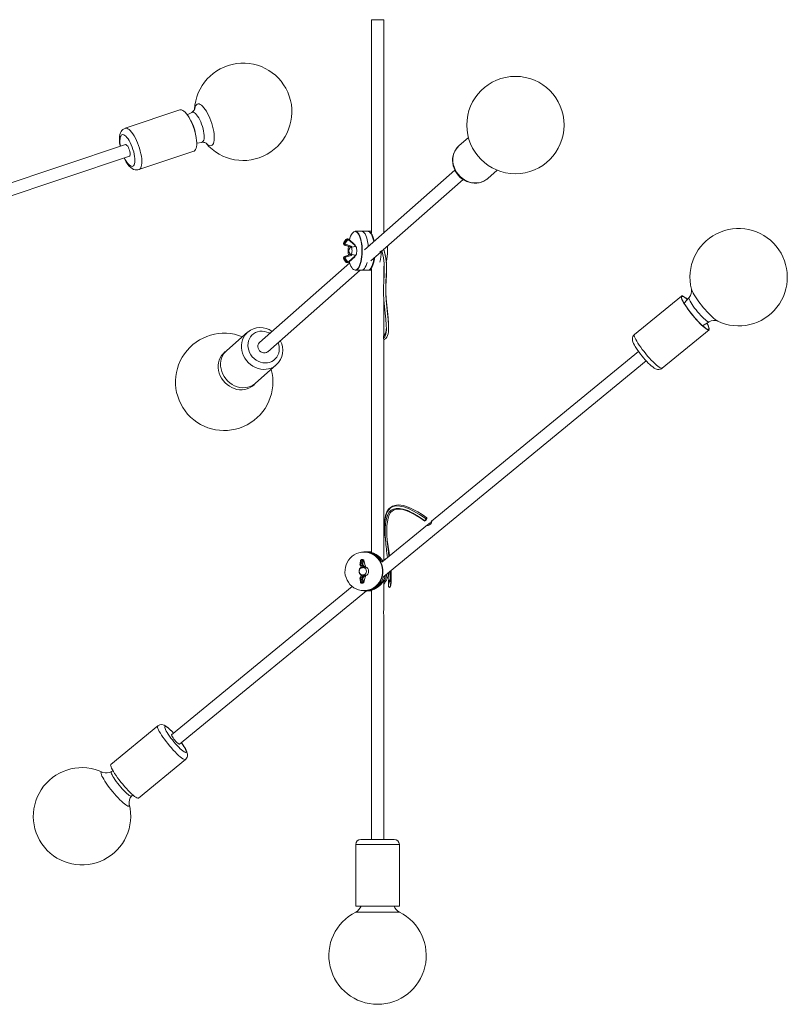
# Model space of a CAD drawing. Header units: millimetres. Extents: x -559 to 770, y -1682 to 398.
# Tile 2 of 5: x 21 to 770, y -1682 to -721. Entities that reach past the tile are written whole.
import ezdxf

# ---------------------------------------------------------------- set-up
doc = ezdxf.new("R2010")
doc.units = ezdxf.units.MM

msp = doc.modelspace()

# ---------------------------------------------------------------- linework, layer by layer
at = {"color": 7, "linetype": 'Continuous', "lineweight": 15}
for p, q in [((363.95, -720.8), (363.95, -928.82)), ((363.95, -720.8), (375.95, -720.8)), ((375.95, -928.97), (375.95, -720.8)), ((177.16, -808.91), (123.61, -826.81)), ((188.59, -811.22), (184.23, -813.57)), ((458.58, -835.77), (449.34, -843.93)), ((123.98, -842.76), (-138.55, -930.49)), ((193.48, -841.25), (198.37, -840.51)), ((-141.45, -944.11), (127.78, -854.14)), ((137.08, -867.12), (190.63, -849.22)), ((445.41, -867.73), (357.31, -945.42)), ((477.45, -875.8), (486.69, -867.65)), ((375.35, -945.51), (453.35, -876.71)), ((360.37, -927.33), (348.21, -927.33)), ((363.95, -927.33), (360.74, -927.33)), ((339.13, -935.36), (336.9, -938.31)), ((339.19, -935.33), (336.96, -938.29)), ((337.41, -938.29), (336.96, -938.29)), ((337.41, -938.29), (339.69, -935.33)), ((337.6, -940.7), (343.09, -942.58)), ((337.6, -940.7), (337.63, -940.71)), ((338.09, -940.71), (337.63, -940.71)), ((337.63, -940.71), (343.12, -942.58)), ((343.73, -942.58), (338.09, -940.71)), ((340.49, -935.82), (338.2, -938.77)), ((338.55, -939.98), (344.19, -941.86)), ((339.69, -935.33), (339.19, -935.33)), ((340.8, -934.78), (340.28, -934.78)), ((347.64, -941), (341.51, -935.71)), ((347.9, -940.43), (341.76, -935.13)), ((347.91, -942.13), (347.91, -941.59)), ((348.42, -941.78), (348.42, -941.59)), ((343.09, -950.09), (337.6, -951.97)), ((343.12, -950.08), (337.63, -951.96)), ((338.09, -951.96), (343.73, -950.08)), ((344.19, -950.81), (338.55, -952.69)), ((343.09, -942.58), (343.12, -942.58)), ((343.09, -950.09), (343.12, -950.08)), ((343.12, -942.58), (343.48, -942.77)), ((343.48, -949.89), (343.12, -950.08)), ((343.22, -943.01), (343.48, -942.77)), ((343.48, -949.89), (343.22, -949.66)), ((347.91, -942.13), (345.19, -942.84)), ((345.19, -949.82), (347.91, -950.53)), ((347.91, -951.07), (347.91, -950.53)), ((348.42, -951.07), (348.42, -950.88)), ((363.29, -956.14), (373.37, -947.25)), ((342.85, -958.17), (254.81, -1035.81)), ((336.9, -954.35), (339.13, -957.31)), ((337.41, -954.38), (336.96, -954.38)), ((336.96, -954.38), (339.19, -957.33)), ((339.69, -957.33), (337.41, -954.38)), ((337.6, -951.97), (337.63, -951.96)), ((338.09, -951.96), (337.63, -951.96)), ((338.2, -953.9), (340.49, -956.85)), ((339.69, -957.33), (339.19, -957.33)), ((340.28, -957.89), (340.8, -957.89)), ((341.51, -956.96), (347.64, -951.66)), ((341.76, -957.53), (347.9, -952.24)), ((262.75, -1044.81), (352.87, -965.33)), ((348.21, -965.33), (360.37, -965.33)), ((360.74, -965.33), (363.95, -965.33)), ((363.95, -963.84), (363.95, -1240.49)), ((375.95, -977.92), (375.95, -961.36)), ((375.95, -1028.47), (375.95, -991.57)), ((666.39, -990.48), (620.64, -1028.05)), ((673.88, -991.82), (668.95, -997.44)), ((687.03, -1019.46), (693.5, -1015.71)), ((701.9, -1015.04), (701.82, -1015.01)), ((243.03, -1025.86), (222.74, -1043.76)), ((243.03, -1025.86), (243.28, -1025.65)), ((380.64, -1023.41), (380.64, -1023.26)), ((647.61, -1060.89), (693.36, -1023.33)), ((254.44, -1036.17), (254.81, -1035.81)), ((375.95, -1247.97), (375.95, -1033.14)), ((624.55, -1044.57), (422.67, -1210.35)), ((375.92, -1264.26), (632.16, -1053.85)), ((250.85, -1075.63), (271.14, -1057.74)), ((416.15, -1209.72), (417.22, -1208.05)), ((417.99, -1207.47), (416.92, -1209.15)), ((418.58, -1213.7), (374.1, -1250.23)), ((353.26, -1248.52), (352.84, -1251.47)), ((353.89, -1248.15), (353.47, -1251.1)), ((355.29, -1248.15), (353.89, -1248.15)), ((355.56, -1247.59), (354.12, -1247.59)), ((354.71, -1251.1), (355.29, -1248.15)), ((356.16, -1248.63), (355.57, -1251.58)), ((357.98, -1253.6), (356.41, -1248.3)), ((357.99, -1253.82), (356.42, -1248.52)), ((359.27, -1240.14), (356.56, -1240.14)), ((362.07, -1240.14), (359.36, -1240.14)), ((376.14, -1248.55), (375.87, -1248.15)), ((375.95, -1248.27), (376.14, -1248.55)), ((352.99, -1253.16), (354.03, -1255.04)), ((354.71, -1251.1), (353.47, -1251.1)), ((354.87, -1253.52), (353.61, -1253.52)), ((353.61, -1253.52), (354.65, -1255.39)), ((354.65, -1255.39), (354.82, -1255.58)), ((356.32, -1255.39), (354.87, -1253.52)), ((355.66, -1252.79), (357.11, -1254.67)), ((358.06, -1254.94), (357.36, -1255.65)), ((358.06, -1254.94), (358.06, -1254.41)), ((358.08, -1254.89), (358.08, -1254.41)), ((352.84, -1266.81), (353.26, -1269.77)), ((354.03, -1263.25), (352.99, -1265.13)), ((354.71, -1267.19), (353.47, -1267.19)), ((353.47, -1267.19), (353.89, -1270.14)), ((354.65, -1262.89), (353.61, -1264.77)), ((354.87, -1264.77), (353.61, -1264.77)), ((354.82, -1262.71), (354.65, -1262.89)), ((355.29, -1270.14), (354.71, -1267.19)), ((354.87, -1264.77), (356.32, -1262.89)), ((355.57, -1266.71), (356.16, -1269.66)), ((357.11, -1263.62), (355.66, -1265.5)), ((356.41, -1269.98), (357.98, -1264.69)), ((356.42, -1269.77), (357.99, -1264.47)), ((357.36, -1262.63), (358.06, -1263.34)), ((358.06, -1263.88), (358.06, -1263.34)), ((358.06, -1263.34), (358.07, -1263.4)), ((358.08, -1263.88), (358.06, -1263.88)), ((358.08, -1263.88), (358.08, -1263.4)), ((381.12, -1268.07), (381.46, -1268.72)), ((383.12, -1268.79), (382.78, -1268.13)), ((345.2, -1273.96), (169.01, -1418.64)), ((355.29, -1270.14), (353.89, -1270.14)), ((354.12, -1270.7), (355.56, -1270.7)), ((363.95, -1277.79), (363.95, -1520.8)), ((375.95, -1296.97), (375.95, -1270.32)), ((380.71, -1273.88), (380.71, -1273.91)), ((176.63, -1427.92), (359.05, -1278.11)), ((356.56, -1278.14), (357.28, -1278.14)), ((359.02, -1278.14), (359.27, -1278.14)), ((359.36, -1278.14), (362.07, -1278.14)), ((375.95, -1520.8), (375.95, -1301.64)), ((155.52, -1409.99), (109.77, -1447.56)), ((136.74, -1480.4), (182.49, -1442.83)), ((111.75, -1453.78), (110.28, -1454.63)), ((129.9, -1478.52), (131.02, -1477.25)), ((127.61, -1486.62), (127.59, -1486.54)), ((348.7, -1525.8), (348.7, -1585.8)), ((353.7, -1520.8), (386.2, -1520.8)), ((391.2, -1585.8), (391.2, -1525.8)), ((348.7, -1585.8), (391.2, -1585.8))]:
    msp.add_line(p, q, dxfattribs=at)
at = {"color": 8, "linetype": 'Continuous', "lineweight": 15}
for p, q in [((348.42, -941.59), (347.91, -941.59)), ((348.42, -951.07), (347.91, -951.07)), ((350.58, -964.12), (350.22, -964.47)), ((647.22, -1061.04), (647.61, -1060.89)), ((358.08, -1254.41), (358.06, -1254.41)), ((391.2, -1525.8), (348.7, -1525.8)), ((348.58, -1591.79), (391.33, -1591.79))]:
    msp.add_line(p, q, dxfattribs=at)
at = {"color": 8, "linetype": 'Continuous', "lineweight": 15, "flags": 128}
for points in [[(202.66, -841.36), (203.3, -841.97), (204.47, -842.89), (205.59, -843.48), (206.64, -843.75), (207.59, -843.68), (208.43, -843.28), (209.15, -842.55), (209.73, -841.5), (210.17, -840.16), (210.46, -838.54), (210.59, -836.68), (210.57, -834.59), (210.39, -832.32), (210.05, -829.9), (209.56, -827.38), (208.94, -824.79), (208.18, -822.17), (207.3, -819.58), (206.32, -817.05), (205.25, -814.62), (204.11, -812.33), (202.92, -810.23), (201.7, -808.34), (200.46, -806.7), (199.24, -805.33), (198.04, -804.26), (196.89, -803.5), (195.81, -803.07), (194.81, -802.97), (193.91, -803.21), (193.13, -803.78), (192.48, -804.66), (191.96, -805.86), (191.6, -807.34), (191.42, -808.61)], [(198.34, -840.51), (198.54, -840.47), (199.26, -840.1), (199.85, -839.4), (200.3, -838.37), (200.6, -837.05), (200.73, -835.47), (200.71, -833.66), (200.51, -831.66), (200.17, -829.53), (199.67, -827.3), (199.03, -825.05), (198.27, -822.8), (197.4, -820.63), (196.45, -818.58), (195.44, -816.7), (194.39, -815.03), (193.32, -813.61), (192.26, -812.47), (191.24, -811.65), (190.28, -811.16), (189.4, -811.01), (188.62, -811.21), (188.56, -811.24)], [(125.25, -859.76), (126.34, -861.22), (127.43, -862.39), (128.48, -863.25), (129.47, -863.78), (130.38, -863.96), (131.19, -863.8), (131.89, -863.3), (132.44, -862.47), (132.86, -861.32), (133.11, -859.89), (133.21, -858.2), (133.14, -856.29), (132.91, -854.21), (132.52, -852), (131.99, -849.7), (131.31, -847.39), (130.52, -845.09), (129.62, -842.87), (128.64, -840.78), (127.6, -838.86), (126.52, -837.15), (125.42, -835.69), (124.34, -834.52), (123.29, -833.66), (122.3, -833.13), (121.38, -832.94), (120.57, -833.1), (119.88, -833.61), (119.32, -834.44), (118.91, -835.59), (118.65, -837.02), (118.56, -838.71), (118.62, -840.62), (118.85, -842.7), (119.14, -844.38)], [(123.61, -826.81), (124.18, -826.69), (125.2, -826.78), (126.29, -827.22), (127.46, -827.99), (128.68, -829.09), (129.93, -830.49), (131.18, -832.18), (132.42, -834.12), (133.62, -836.27), (134.77, -838.62), (135.84, -841.1), (136.82, -843.68), (137.68, -846.32), (138.43, -848.98), (139.03, -851.59), (139.48, -854.13), (139.78, -856.55), (139.92, -858.8), (139.89, -860.85), (139.7, -862.66), (139.35, -864.2), (138.85, -865.45), (138.2, -866.38), (137.41, -866.98), (137.08, -867.12)], [(449.34, -843.93), (448.15, -845.08), (446.59, -847.02), (445.32, -849.17), (444.36, -851.52), (443.72, -854), (443.42, -856.58), (443.46, -859.23), (443.84, -861.88), (444.56, -864.49), (445.6, -867.03), (446.94, -869.45), (448.56, -871.7), (450.44, -873.75), (452.54, -875.56), (454.83, -877.1), (457.26, -878.35), (459.8, -879.28), (462.4, -879.88), (465.01, -880.14), (467.6, -880.05), (470.11, -879.61), (472.52, -878.84), (474.76, -877.74), (476.81, -876.34), (477.45, -875.8)], [(350.01, -964.28), (350.86, -963.35), (351.65, -962.1), (352.38, -960.56), (353.03, -958.75), (353.58, -956.71), (354.03, -954.48), (354.37, -952.1), (354.58, -949.61), (354.68, -947.06), (354.65, -944.49), (354.5, -941.96), (354.23, -939.51), (353.85, -937.19), (353.35, -935.04), (352.76, -933.1), (352.07, -931.4), (351.32, -929.99), (350.5, -928.87), (349.63, -928.09), (348.94, -927.71)], [(380.64, -1023.26), (380.62, -1018.99), (380.23, -1013.5), (379.6, -1007.55), (378.9, -1001.31), (378.29, -994.98), (377.93, -988.74), (377.91, -982.68), (378.13, -976.77), (378.41, -970.96), (378.59, -965.19), (378.51, -959.42), (377.98, -953.6), (376.82, -947.72), (375.93, -944.99)], [(348.48, -965.09), (349.13, -964.87), (350.01, -964.28)], [(701.82, -1015.01), (701.51, -1014.85), (700.46, -1014.2), (699.23, -1013.3), (697.85, -1012.16), (696.34, -1010.79), (694.72, -1009.23), (693.02, -1007.5), (691.28, -1005.62), (689.5, -1003.62), (687.74, -1001.55), (686.01, -999.42), (684.35, -997.29), (682.77, -995.18), (681.31, -993.12), (680, -991.16), (678.84, -989.32), (677.87, -987.63), (677.09, -986.13), (676.53, -984.83), (676.19, -983.8)], [(693.49, -1015.72), (693.17, -1015.78), (692.55, -1015.62), (691.72, -1015.18), (690.7, -1014.46), (689.53, -1013.5), (688.21, -1012.31), (686.79, -1010.92), (685.3, -1009.35), (683.78, -1007.66), (682.25, -1005.88), (680.76, -1004.04), (679.33, -1002.2), (678.01, -1000.39), (676.83, -998.66), (675.81, -997.05), (674.97, -995.59), (674.34, -994.33), (673.93, -993.29), (673.75, -992.49), (673.8, -991.95), (673.87, -991.83)], [(240.38, -1028.83), (241.95, -1026.9), (243.03, -1025.86)], [(264.92, -1026.89), (264.12, -1026.48), (261.93, -1025.59), (259.66, -1025.02), (257.38, -1024.8), (255.12, -1024.93), (252.95, -1025.4), (250.91, -1026.2), (249.04, -1027.32), (247.39, -1028.72), (246, -1030.39)], [(375.83, -1031.09), (376.25, -1030.85), (376.89, -1030.21), (377.46, -1029.3), (378.04, -1027.69), (378.41, -1025.66), (378.55, -1023.34)], [(375.88, -1029.63), (376.49, -1029.11), (377.49, -1027.45), (378.21, -1024.86), (378.53, -1021.93)], [(620.64, -1028.05), (620.59, -1028.09), (620.39, -1028.55), (620.42, -1029.29), (620.69, -1030.28), (621.18, -1031.52), (621.9, -1032.98), (622.82, -1034.63), (623.94, -1036.46), (625.23, -1038.42), (626.68, -1040.48), (628.25, -1042.62), (629.93, -1044.78), (631.67, -1046.94), (633.46, -1049.06), (635.26, -1051.1), (637.03, -1053.02), (638.76, -1054.8), (640.41, -1056.41), (641.95, -1057.8), (643.36, -1058.97), (644.61, -1059.9), (645.68, -1060.55), (646.56, -1060.94), (647.22, -1061.04)], [(271.15, -1057.73), (270.39, -1058.37), (268.32, -1059.75), (266.07, -1060.83), (263.66, -1061.58), (261.14, -1062), (258.55, -1062.07), (255.93, -1061.79), (253.34, -1061.17), (250.8, -1060.22), (248.38, -1058.95), (246.11, -1057.39), (244.02, -1055.57), (242.15, -1053.5), (240.55, -1051.24), (239.22, -1048.82), (238.2, -1046.27), (237.5, -1043.65), (237.14, -1041), (237.12, -1038.36), (237.45, -1035.78), (238.1, -1033.31), (239.09, -1030.98), (240.38, -1028.83)], [(246, -1030.39), (244.89, -1032.28), (244.09, -1034.35), (243.62, -1036.55), (243.49, -1038.83), (243.7, -1041.15), (244.24, -1043.45), (245.12, -1045.68), (246.29, -1047.78), (247.75, -1049.73), (249.45, -1051.46), (251.36, -1052.94), (253.43, -1054.14), (255.63, -1055.03), (257.9, -1055.6), (260.18, -1055.82), (262.43, -1055.69), (264.61, -1055.22), (266.65, -1054.42), (268.52, -1053.3), (270.16, -1051.9), (271.56, -1050.23), (272.67, -1048.34), (273.47, -1046.27), (273.94, -1044.07), (274.07, -1041.79), (273.86, -1039.47), (273.31, -1037.17), (272.86, -1035.89)], [(222.2, -1044.26), (221.08, -1045.08), (219.29, -1046.75), (217.75, -1048.66), (216.49, -1050.78), (215.53, -1053.08), (214.88, -1055.52), (214.55, -1058.06), (214.55, -1060.65), (214.89, -1063.27), (215.54, -1065.85), (216.51, -1068.37), (217.78, -1070.78), (219.33, -1073.03), (221.12, -1075.1), (223.14, -1076.95), (225.34, -1078.54), (227.7, -1079.86), (230.17, -1080.87), (232.72, -1081.58), (235.3, -1081.95), (237.86, -1081.99), (240.37, -1081.69), (242.79, -1081.07), (245.07, -1080.12), (247.18, -1078.87), (249.09, -1077.34), (250.29, -1076.11)], [(376.85, -1211.14), (377.61, -1206.15), (379.09, -1201.84), (380.65, -1199.32), (382.66, -1197.35), (385.15, -1196.01), (388.12, -1195.35), (391.57, -1195.43), (395.52, -1196.27), (400.02, -1197.9), (405.11, -1200.37), (410.82, -1203.74), (417.22, -1208.05)], [(377.68, -1228.78), (377.35, -1223.23), (377.32, -1217.6), (377.7, -1212.36), (378.56, -1207.68), (380, -1203.71), (381.42, -1201.4), (383.23, -1199.6), (385.46, -1198.34), (388.14, -1197.7), (391.31, -1197.71), (395.03, -1198.44), (399.33, -1199.95), (404.26, -1202.29), (409.85, -1205.52), (416.15, -1209.72)], [(381.06, -1244.51), (380.63, -1240.83), (379.96, -1235.07), (379.38, -1229.19)], [(354.12, -1247.59), (354.09, -1247.59), (354.04, -1247.65), (353.98, -1247.77), (353.93, -1247.93), (353.89, -1248.15)], [(355.29, -1248.15), (355.34, -1247.93), (355.4, -1247.77), (355.46, -1247.65), (355.53, -1247.59), (355.56, -1247.59)], [(356.41, -1248.3), (356.43, -1248.4), (356.42, -1248.52)], [(357.98, -1253.6), (358, -1253.7), (357.99, -1253.82)], [(382.37, -1273.76), (382.4, -1273.91), (382.53, -1273.7), (382.7, -1273.04), (382.91, -1271.76), (383.1, -1269.9), (383.25, -1267.47), (383.31, -1264.46), (383.26, -1260.88), (383.15, -1258.33)], [(357.98, -1264.69), (358, -1264.59), (357.99, -1264.47)], [(381.12, -1268.07), (380.87, -1269.29), (380.7, -1270.23), (380.58, -1270.94), (380.51, -1271.43), (380.47, -1271.75), (380.48, -1271.74)], [(353.89, -1270.14), (353.93, -1270.35), (353.98, -1270.52), (354.04, -1270.63), (354.09, -1270.69), (354.12, -1270.7)], [(355.56, -1270.7), (355.53, -1270.69), (355.46, -1270.63), (355.4, -1270.52), (355.34, -1270.35), (355.29, -1270.14)], [(356.41, -1269.98), (356.43, -1269.88), (356.42, -1269.77)], [(369.09, -1273.17), (368.19, -1273.96), (367.8, -1274.27)], [(182.49, -1442.83), (182.24, -1442.96), (181.64, -1442.93), (180.82, -1442.63), (179.81, -1442.04), (178.6, -1441.19), (177.24, -1440.09), (175.73, -1438.75), (174.1, -1437.2), (172.39, -1435.47), (170.63, -1433.58), (168.83, -1431.57), (167.04, -1429.47), (165.28, -1427.31), (163.58, -1425.15), (161.98, -1423), (160.5, -1420.91), (159.16, -1418.92), (157.99, -1417.06), (157.01, -1415.35), (156.24, -1413.83), (155.68, -1412.53), (155.35, -1411.47), (155.26, -1410.66), (155.4, -1410.13), (155.52, -1409.99)], [(164.56, -1411.33), (163.68, -1410.83), (163.01, -1410.62), (162.55, -1410.69), (162.33, -1411.04), (162.34, -1411.66), (162.58, -1412.54), (163.05, -1413.66), (163.74, -1415), (164.64, -1416.52), (165.71, -1418.2), (166.95, -1419.98), (168.31, -1421.84), (169.78, -1423.73), (171.31, -1425.62), (172.88, -1427.45), (174.45, -1429.18), (175.98, -1430.79), (177.44, -1432.23), (178.79, -1433.46), (180.01, -1434.47), (181.08, -1435.23), (181.95, -1435.73), (182.63, -1435.94), (183.08, -1435.87), (183.31, -1435.52), (183.3, -1434.9), (183.05, -1434.02), (182.58, -1432.9), (181.89, -1431.56), (181, -1430.04), (179.92, -1428.37), (178.69, -1426.58), (178.53, -1426.35)], [(101.96, -1455.34), (101.93, -1455.32), (101.15, -1455.04), (100.57, -1455.03), (100.2, -1455.3), (100.07, -1455.83), (100.16, -1456.62), (100.47, -1457.66), (101.01, -1458.93), (101.76, -1460.41), (102.71, -1462.07), (103.84, -1463.89), (105.13, -1465.84), (106.57, -1467.88), (108.13, -1469.99), (109.79, -1472.13), (111.51, -1474.25), (113.27, -1476.34), (115.04, -1478.34), (116.8, -1480.24), (118.5, -1482), (120.13, -1483.58), (121.66, -1484.98), (123.06, -1486.15), (124.31, -1487.08)], [(110.29, -1454.62), (110.2, -1454.69), (110.04, -1455.1), (110.11, -1455.78), (110.42, -1456.71), (110.95, -1457.88), (111.7, -1459.25), (112.64, -1460.79), (113.75, -1462.47), (115.01, -1464.25), (116.39, -1466.08), (117.86, -1467.93), (119.37, -1469.74), (120.9, -1471.48), (122.42, -1473.11), (123.87, -1474.58), (125.24, -1475.87), (126.48, -1476.94), (127.57, -1477.77)], [(127.57, -1477.77), (128.49, -1478.34), (129.21, -1478.63), (129.71, -1478.64), (129.91, -1478.51)], [(124.31, -1487.08), (125.38, -1487.77), (126.27, -1488.18), (126.96, -1488.33), (127.43, -1488.2), (127.68, -1487.8), (127.7, -1487.14), (127.61, -1486.62)]]:
    msp.add_lwpolyline(points, dxfattribs=at)
at = {"color": 7, "linetype": 'Continuous', "lineweight": 15, "flags": 128}
for points in [[(190.63, -849.22), (190.96, -849.08), (191.75, -848.48), (192.4, -847.55), (192.9, -846.3), (193.25, -844.76), (193.44, -842.95), (193.47, -840.9), (193.34, -838.65), (193.04, -836.24), (192.58, -833.7), (191.98, -831.08), (191.24, -828.43), (190.37, -825.79), (189.39, -823.2), (188.32, -820.72), (187.17, -818.38), (185.97, -816.22), (184.73, -814.28), (183.48, -812.6), (182.23, -811.19), (181.02, -810.09), (179.85, -809.32), (178.75, -808.88), (177.74, -808.79), (177.16, -808.91)], [(191.57, -808), (191.58, -807.99), (191.51, -808.16), (191.33, -808.52), (190.99, -809.07), (190.43, -809.76), (189.59, -810.56), (188.59, -811.22)], [(123.63, -826.84), (122.67, -827.2), (121.47, -827.98), (120.48, -828.94), (119.67, -830.06), (119.02, -831.35), (118.52, -832.86), (118.18, -834.67), (118.02, -836.78), (118.07, -839.04), (118.29, -841.35), (118.67, -843.71), (118.83, -844.48)], [(126.14, -844.31), (125.46, -843.46), (124.81, -842.92), (124.23, -842.73), (123.98, -842.76)], [(127.78, -854.14), (127.79, -854.14), (128.21, -853.8), (128.48, -853.12), (128.59, -852.14), (128.52, -850.94), (128.3, -849.58), (127.91, -848.14), (127.41, -846.73), (126.8, -845.43), (126.14, -844.31)], [(198.37, -840.51), (199.01, -840.44), (200.42, -840.51), (201.45, -840.74), (202.14, -840.99), (202.55, -841.19), (202.71, -841.29), (202.7, -841.28)], [(449.25, -844.05), (448.1, -845.12), (446.59, -846.96), (445.34, -848.99), (444.35, -851.18), (443.64, -853.5), (443.22, -855.91), (443.1, -858.38), (443.28, -860.88), (443.76, -863.36), (444.54, -865.8), (445.6, -868.15), (446.92, -870.38), (448.5, -872.45), (450.3, -874.34), (452.3, -876.02), (454.47, -877.45), (456.77, -878.61), (459.19, -879.49), (461.66, -880.08), (464.17, -880.35), (466.66, -880.31), (469.1, -879.96), (471.45, -879.31), (473.67, -878.36), (475.73, -877.14), (477.39, -875.83)], [(125.59, -861.1), (126.24, -862.02), (127.62, -863.68), (129.14, -865.15), (130.57, -866.18), (131.95, -866.88), (133.33, -867.31), (134.72, -867.47), (136.11, -867.36), (137.07, -867.08)], [(348.94, -927.71), (348.74, -927.64), (347.83, -927.54), (346.92, -927.79), (346.04, -928.39), (345.19, -929.32), (344.4, -930.57), (343.67, -932.11), (343.02, -933.91), (342.51, -935.78)], [(348.21, -927.33), (348.93, -927.44), (349.84, -927.89), (350.71, -928.69), (351.54, -929.81), (352.3, -931.24), (352.99, -932.96), (353.59, -934.92), (354.1, -937.09), (354.49, -939.44), (354.76, -941.92), (354.91, -944.47), (354.94, -947.07), (354.84, -949.64), (354.62, -952.16), (354.28, -954.57), (353.83, -956.82), (353.27, -958.88), (352.61, -960.71), (351.88, -962.27), (351.08, -963.53), (350.58, -964.12)], [(360.87, -942.28), (360.62, -939.88), (360.25, -937.47), (359.75, -935.23), (359.16, -933.2), (358.47, -931.43), (357.69, -929.94), (356.86, -928.77), (355.97, -927.93), (355.05, -927.45), (354.29, -927.33)], [(354.29, -927.33), (355.05, -927.45), (355.97, -927.93), (356.86, -928.77), (357.69, -929.94), (358.47, -931.43), (359.16, -933.2), (359.75, -935.23), (360.25, -937.47), (360.62, -939.88), (360.87, -942.28)], [(366.32, -937.47), (366.25, -937.09), (365.75, -934.92), (365.15, -932.96), (364.46, -931.24), (363.69, -929.81), (362.87, -928.69), (361.99, -927.89), (361.09, -927.44), (360.37, -927.33)], [(360.74, -927.33), (361.2, -927.38), (362.11, -927.73), (363, -928.43), (363.84, -929.46), (364.63, -930.81), (365.34, -932.45), (365.97, -934.34), (366.49, -936.46), (366.64, -937.19)], [(336.9, -938.31), (336.92, -938.3), (336.96, -938.29)], [(339.13, -935.36), (339.14, -935.35), (339.19, -935.33)], [(341.71, -935.12), (341.75, -935.13), (341.76, -935.13)], [(343.09, -942.59), (343.31, -942.7), (343.44, -942.85)], [(343.12, -942.58), (343.74, -942.69), (343.75, -942.69)], [(343.75, -949.97), (343.74, -949.97), (343.12, -950.08)], [(343.75, -942.69), (343.75, -942.69), (343.73, -942.58)], [(344.02, -942.77), (343.78, -942.6), (343.73, -942.58)], [(343.73, -950.08), (343.99, -949.92), (344.02, -949.89)], [(343.73, -950.08), (343.75, -949.97), (343.75, -949.97)], [(344.02, -942.77), (344.42, -943.23), (344.75, -944.04), (344.97, -945.12), (345.04, -946.33), (344.97, -947.55), (344.75, -948.62), (344.42, -949.44), (344.02, -949.89)], [(347.91, -950.53), (348.14, -950.61), (348.3, -950.71), (348.41, -950.83), (348.41, -950.88)], [(348.42, -941.73), (348.85, -942.2), (349.25, -943.08), (349.53, -944.26), (349.68, -945.62), (349.68, -947.05), (349.53, -948.41), (349.25, -949.58), (348.85, -950.46), (348.42, -950.94)], [(373.71, -946.92), (373.14, -947.44), (372.65, -947.73), (372.29, -947.8), (372.17, -947.66), (372.4, -947.39), (372.88, -947.08), (373.55, -946.71), (374.41, -946.2), (375.27, -945.57), (375.34, -945.51)], [(374.14, -946.36), (373.95, -946.64), (373.71, -946.92)], [(378.55, -1023.34), (378.55, -1023.26), (378.46, -1018.5), (378.04, -1013.06), (377.4, -1007.12), (376.7, -1000.86), (376.1, -994.47), (375.78, -988.11), (375.8, -981.93), (376.03, -975.94), (376.31, -970.1), (376.46, -964.36), (376.33, -958.7), (375.74, -953.07), (374.54, -947.44), (374.16, -946.35)], [(380.68, -1020.77), (380.7, -1017.14), (380.28, -1011.66), (379.64, -1005.73), (378.95, -999.54), (378.36, -993.26), (378.03, -987.11), (378.04, -981.17), (378.27, -975.41), (378.53, -969.78), (378.69, -964.23), (378.57, -958.7), (378.01, -953.14), (376.84, -947.5), (375.95, -944.91)], [(379.63, -946.33), (379.57, -943.75), (379.45, -941.89)], [(379.55, -941.8), (379.69, -943.77), (379.75, -946.33)], [(336.9, -954.35), (336.92, -954.37), (336.96, -954.38)], [(339.13, -957.31), (339.14, -957.32), (339.19, -957.33)], [(341.71, -957.55), (341.75, -957.54), (341.76, -957.53)], [(342.51, -956.88), (342.7, -957.62), (343.29, -959.57), (343.98, -961.26), (344.73, -962.68), (345.55, -963.79), (346.42, -964.58), (347.31, -965.02), (348.22, -965.12), (348.48, -965.09)], [(354.29, -965.33), (354.46, -965.33), (355.39, -965.08), (356.3, -964.47), (357.17, -963.51), (357.98, -962.22), (358.73, -960.62), (359.39, -958.75), (359.65, -957.84)], [(359.65, -957.84), (359.39, -958.75), (358.73, -960.62), (357.98, -962.22), (357.17, -963.51), (356.3, -964.47), (355.39, -965.08), (354.46, -965.33), (354.29, -965.33)], [(367.07, -952.81), (366.92, -953.9), (366.49, -956.2), (365.97, -958.32), (365.34, -960.22), (364.63, -961.85), (363.84, -963.2), (363, -964.24), (362.11, -964.93), (361.2, -965.29), (360.74, -965.33)], [(362.38, -964.47), (363.23, -963.53), (364.04, -962.27), (364.77, -960.71), (365.42, -958.88), (365.98, -956.82), (366.44, -954.57), (366.65, -953.18)], [(366.77, -953.07), (366.56, -954.48), (366.11, -956.71), (365.56, -958.75), (364.91, -960.56), (364.18, -962.1), (363.39, -963.35), (362.68, -964.15)], [(375.95, -963.26), (376, -963.2), (376.45, -962.48)], [(376.44, -962.58), (376.15, -963.02), (375.95, -963.3)], [(692.96, -1023.47), (692.3, -1023.37), (691.43, -1022.99), (690.36, -1022.33), (689.11, -1021.41), (687.7, -1020.24), (686.16, -1018.84), (684.51, -1017.24), (682.78, -1015.46), (681, -1013.53), (679.21, -1011.49), (677.42, -1009.37), (675.67, -1007.22), (674, -1005.05), (672.43, -1002.92), (670.98, -1000.85), (669.69, -998.89), (668.57, -997.07), (667.65, -995.41), (666.93, -993.95), (666.43, -992.71), (666.17, -991.72), (666.14, -990.98), (666.34, -990.52), (666.78, -990.34), (667.44, -990.44), (668.31, -990.82), (669.38, -991.48), (670.63, -992.4), (672.04, -993.57), (672.21, -993.72)], [(692.59, -1023), (691.95, -1022.9), (691.11, -1022.53), (690.07, -1021.89), (688.85, -1021), (687.48, -1019.86), (685.98, -1018.5), (684.38, -1016.94), (682.7, -1015.21), (680.97, -1013.34), (679.23, -1011.36), (677.49, -1009.31), (675.79, -1007.21), (674.17, -1005.1), (672.64, -1003.03), (671.24, -1001.02), (669.98, -999.12), (668.89, -997.34), (667.99, -995.73), (667.3, -994.32), (666.81, -993.11), (666.56, -992.15), (666.53, -991.43), (666.73, -990.98), (667.15, -990.81), (667.79, -990.9), (668.64, -991.28), (669.68, -991.91), (670.89, -992.81), (672.12, -993.83)], [(691.19, -1017.05), (691.75, -1018.07), (692.45, -1019.49), (692.93, -1020.69), (693.19, -1021.66), (693.22, -1022.37), (693.02, -1022.82), (692.59, -1023)], [(691.31, -1016.98), (692.1, -1018.4), (692.81, -1019.86), (693.31, -1021.09), (693.57, -1022.09), (693.6, -1022.82), (693.4, -1023.29), (692.96, -1023.47)], [(375.79, -1033.04), (376.5, -1032.8), (377.28, -1032.37), (378.29, -1031.5), (379.02, -1030.53), (379.78, -1028.92), (380.21, -1027.41), (380.52, -1025.5), (380.66, -1023.13)], [(378.55, -1021.14), (377.95, -1025.94), (376.94, -1028.3), (376.44, -1028.9), (376.08, -1029.21), (375.9, -1029.32)], [(380.66, -1023.42), (380.71, -1021.83), (380.75, -1020.72)], [(620.65, -1028.05), (620.55, -1028.12), (619.68, -1029.07), (619.09, -1030.1), (618.75, -1031.14), (618.62, -1032.16), (618.64, -1033.14), (618.8, -1034.13), (619.12, -1035.25), (619.72, -1036.75), (620.51, -1038.32), (621.42, -1039.9), (622.54, -1041.68), (623.77, -1043.49), (625.1, -1045.34), (626.51, -1047.2), (627.99, -1049.06), (629.51, -1050.88), (631.06, -1052.64), (632.6, -1054.32), (634.11, -1055.88), (635.59, -1057.32), (637.02, -1058.6), (638.42, -1059.74), (639.86, -1060.74), (641.18, -1061.47), (642.15, -1061.84), (643.19, -1062.08), (644.32, -1062.14), (644.5, -1062.13)], [(262.75, -1044.81), (262.63, -1044.91), (261.48, -1045.62), (260.16, -1045.99), (258.75, -1046), (257.35, -1045.65), (256.04, -1044.97), (254.9, -1044), (254, -1042.79), (253.4, -1041.43), (253.14, -1040), (253.24, -1038.59), (253.68, -1037.28), (254.44, -1036.17)], [(220.08, -1046.72), (218.79, -1048.87), (217.81, -1051.2), (217.15, -1053.68), (216.83, -1056.26), (216.85, -1058.9), (217.21, -1061.55), (217.91, -1064.17), (218.93, -1066.71), (220.25, -1069.14), (221.86, -1071.4), (223.73, -1073.46), (225.81, -1075.29), (228.09, -1076.85), (230.51, -1078.11), (233.04, -1079.07), (235.64, -1079.69), (238.26, -1079.96), (240.85, -1079.89), (243.37, -1079.48), (245.78, -1078.73), (248.03, -1077.65), (250.1, -1076.26), (250.85, -1075.63)], [(222.74, -1043.76), (221.66, -1044.8), (220.08, -1046.72)], [(418.14, -1207.11), (413.32, -1203.83), (409.08, -1201.19), (405.36, -1199.11), (402.08, -1197.51), (398.32, -1195.98), (395.15, -1195.03), (392.49, -1194.52), (390.26, -1194.36), (388.38, -1194.45), (386.69, -1194.76), (384.46, -1195.58), (382.57, -1196.79), (380.77, -1198.6), (379.13, -1201.23), (377.84, -1204.67), (377.02, -1208.74), (376.87, -1210.69)], [(379.11, -1214.53), (379.49, -1210.84), (380.26, -1207.15), (381.36, -1204.12), (382.71, -1201.87), (384.12, -1200.37), (385.6, -1199.38), (387.37, -1198.7), (389.48, -1198.37), (392.24, -1198.48), (394.6, -1198.92), (397.47, -1199.78), (400.93, -1201.17), (403.98, -1202.65), (407.48, -1204.58), (411.47, -1207.03), (416.01, -1210.09)], [(416.92, -1209.15), (416.75, -1209.4), (416.54, -1209.66), (416.33, -1209.88), (416.16, -1210.03), (416.04, -1210.1), (416, -1210.06), (416.04, -1209.93), (416.15, -1209.72)], [(417.22, -1208.05), (417.4, -1207.8), (417.6, -1207.54), (417.81, -1207.32), (417.99, -1207.16), (418.11, -1207.1), (418.15, -1207.14), (418.11, -1207.27), (417.99, -1207.47)], [(422.68, -1210.36), (422.8, -1210.27), (422.84, -1210.47), (422.75, -1210.92), (422.53, -1211.58), (422.12, -1212.41), (421.49, -1213.27), (420.76, -1213.89), (420.03, -1214.24), (419.3, -1214.42), (418.66, -1214.41), (418.3, -1214.23), (418.27, -1214.13), (418.27, -1214.13)], [(418.27, -1214.13), (418.42, -1213.85), (418.85, -1213.51), (419.53, -1213.09), (420.39, -1212.54), (421.19, -1211.93), (421.79, -1211.36), (422.25, -1210.84), (422.6, -1210.42)], [(377.57, -1227.83), (377.63, -1228.31), (377.67, -1228.78)], [(381.71, -1243.98), (381.23, -1240.86), (380.27, -1234.84), (379.36, -1228.72), (379.27, -1227.91)], [(368.02, -1273.8), (369.87, -1272.06), (371.47, -1270.08), (372.78, -1267.9), (373.8, -1265.55), (374.49, -1263.09), (374.85, -1260.55), (374.86, -1257.98), (374.54, -1255.44), (373.88, -1252.96), (372.89, -1250.6), (371.6, -1248.4), (370.03, -1246.4), (368.21, -1244.64), (366.17, -1243.14), (363.95, -1241.95), (361.59, -1241.07), (359.13, -1240.54), (356.63, -1240.34), (354.13, -1240.5), (351.67, -1241.01), (349.3, -1241.85), (347.06, -1243.02), (345, -1244.49), (343.16, -1246.22), (341.56, -1248.2), (340.24, -1250.39), (339.23, -1252.74), (338.54, -1255.2), (338.18, -1257.74), (338.16, -1260.31), (338.49, -1262.85), (339.15, -1265.33), (340.14, -1267.69), (341.43, -1269.89), (343, -1271.89), (344.82, -1273.65), (346.86, -1275.14), (349.08, -1276.34), (351.44, -1277.21), (353.89, -1277.75), (356.4, -1277.94), (358.9, -1277.78), (361.36, -1277.28), (363.73, -1276.43), (365.97, -1275.27), (368.02, -1273.8)], [(356.42, -1248.52), (356.39, -1248.44), (356.35, -1248.38), (356.32, -1248.35), (356.28, -1248.35), (356.25, -1248.38), (356.21, -1248.44), (356.18, -1248.52), (356.16, -1248.63)], [(363.95, -1240.43), (362.48, -1240.23), (360.72, -1240.14)], [(360.72, -1240.14), (362.48, -1240.23), (363.95, -1240.43)], [(363.95, -1240.24), (363.34, -1240.19), (362.07, -1240.14)], [(377.01, -1247.84), (376.49, -1247.15), (375.95, -1246.51)], [(354.82, -1255.58), (354.59, -1255.63), (354.35, -1255.68), (354.18, -1255.7), (354.12, -1255.69), (354.13, -1255.65)], [(354.65, -1255.39), (355.55, -1255.5), (355.56, -1255.5)], [(355.56, -1255.5), (355.57, -1255.5), (356.32, -1255.39)], [(356.3, -1255.58), (356.32, -1255.41), (356.32, -1255.39)], [(358.08, -1254.89), (358.08, -1254.9), (358.06, -1254.94)], [(382.21, -1274.54), (382.54, -1273.88), (382.87, -1272.31), (383.13, -1270.16), (383.29, -1267.72), (383.36, -1265.26), (383.37, -1262.98), (383.32, -1260.64), (383.22, -1258.27)], [(354.13, -1262.4), (354.12, -1262.7), (354.07, -1263.06), (354.04, -1263.23), (354.02, -1263.27), (354.02, -1263.27)], [(354.13, -1262.63), (354.13, -1262.59), (354.2, -1262.58), (354.4, -1262.62), (354.64, -1262.67), (354.82, -1262.71)], [(355.56, -1262.78), (355.55, -1262.79), (354.65, -1262.89)], [(356.32, -1262.89), (355.57, -1262.79), (355.56, -1262.78)], [(356.32, -1262.89), (356.3, -1262.73), (356.3, -1262.71)], [(382.78, -1268.13), (382.67, -1268.04), (382.45, -1267.96), (382.16, -1267.9), (381.83, -1267.87), (381.52, -1267.87), (381.28, -1267.91), (381.14, -1267.98), (381.12, -1268.07)], [(353.26, -1269.77), (353.31, -1270.02), (353.41, -1270.27), (353.56, -1270.47), (353.78, -1270.62), (354.05, -1270.7), (354.13, -1270.69)], [(356.16, -1269.66), (356.18, -1269.75), (356.21, -1269.83), (356.23, -1269.89), (356.27, -1269.93), (356.3, -1269.94), (356.33, -1269.93), (356.36, -1269.9), (356.39, -1269.84), (356.42, -1269.77)], [(360.72, -1278.14), (362.48, -1278.06), (363.95, -1277.85)], [(363.95, -1277.85), (362.48, -1278.06), (360.72, -1278.14)], [(380.51, -1271.41), (380.48, -1271.5), (380.47, -1271.76)], [(380.47, -1271.76), (380.6, -1272.87), (380.7, -1273.94)], [(380.7, -1273.94), (380.83, -1274.36), (381.24, -1274.74), (381.56, -1274.81), (381.88, -1274.77), (382.14, -1274.62), (382.33, -1274.41)], [(381.46, -1268.72), (381.57, -1268.82), (381.79, -1268.9), (382.08, -1268.96), (382.41, -1268.99), (382.72, -1268.99), (382.96, -1268.95), (383.1, -1268.88), (383.12, -1268.79)], [(362.07, -1278.14), (363.34, -1278.1), (363.95, -1278.05)], [(176.63, -1427.92), (176.59, -1427.94), (176.25, -1427.9), (175.69, -1427.57), (174.95, -1426.97), (174.07, -1426.14), (173.12, -1425.13), (172.15, -1424.01), (171.22, -1422.83), (170.39, -1421.69), (169.71, -1420.65), (169.23, -1419.77), (168.97, -1419.11), (168.96, -1418.71), (169.01, -1418.64)], [(182.47, -1442.81), (182.77, -1442.59), (183.59, -1441.62), (184.12, -1440.58), (184.41, -1439.54), (184.52, -1438.54), (184.47, -1437.56), (184.28, -1436.56), (183.92, -1435.39), (183.23, -1433.78), (182.42, -1432.21), (181.37, -1430.43), (180.22, -1428.65), (178.96, -1426.82), (178.58, -1426.31)], [(109.77, -1447.56), (109.65, -1447.69), (109.51, -1448.23), (109.6, -1449.04), (109.93, -1450.1), (110.49, -1451.4), (111.26, -1452.92), (112.24, -1454.62), (113.41, -1456.49), (114.75, -1458.48), (116.23, -1460.57), (117.83, -1462.71), (119.53, -1464.88), (121.29, -1467.03), (123.08, -1469.13), (124.88, -1471.14), (126.64, -1473.03), (128.36, -1474.77), (129.98, -1476.32), (131.49, -1477.65), (132.85, -1478.76), (134.06, -1479.61), (135.07, -1480.19), (135.89, -1480.5), (136.49, -1480.52), (136.74, -1480.4)]]:
    msp.add_lwpolyline(points, dxfattribs=at)
at = {"color": 7, "linetype": 'Continuous', "lineweight": 15}
msp.add_circle((504.5, -823.61), 47.5, dxfattribs=at)
for centre, radius, start, end in [((238.83, -810.71), 47.5, 220.2136, 177.20981), ((155.31, -840.87), 35.96, 204.64212, 214.23506), ((722.23, -972.12), 47.5, 244.54589, 194.23757), ((338.19, -939.25), 1.56, 142.09946, 248.88946), ((338.64, -939.25), 1.56, 142.08949, 249.29199), ((336.77, -940.23), 2.05, 45.66218, 71.95537), ((338.81, -939.25), 0.776, 141.72666, 249.85083), ((337.51, -939.83), 1.05, 303.52156, 351.89899), ((340.3, -936.15), 1.38, 90.5575, 143.52137), ((340.8, -936.16), 1.38, 48.78884, 143.38735), ((339.06, -937.28), 2.05, 45.66218, 71.95537), ((341.05, -936.24), 0.698, 49.02894, 143.06834), ((347.13, -941.59), 0.778, 359.6199, 48.76188), ((346.81, -941.58), 1.56, 359.64083, 48.46096), ((393.65, -946.33), 52.29, 175.29794, 184.70206), ((347.41, -946.33), 5.35, 141.57877, 218.42123), ((343, -949.56), 0.517, 278.38562, 330.24933), ((343.76, -943.21), 0.519, 90.88604, 122.04572), ((343.76, -949.45), 0.519, 237.95428, 269.11396), ((343.15, -941.71), 1.05, 303.52156, 351.89899), ((343.15, -950.96), 1.05, 8.10101, 56.47844), ((343.74, -943.21), 0.519, 57.95428, 89.11396), ((343.74, -949.45), 0.519, 270.88604, 302.04572), ((344.72, -940.92), 1.98, 249.19166, 283.72075), ((344.72, -951.76), 1.99, 76.43164, 110.65595), ((343.67, -943.38), 1.62, 19.59562, 71.15438), ((343.67, -949.28), 1.61, 288.78151, 340.4685), ((347.13, -951.08), 0.779, 311.29495, 0.32327), ((346.82, -951.08), 1.56, 311.47579, 0.42242), ((347.85, -941.5), 0.639, 275.41077, 334.02754), ((328.84, -946.88), 44.71, 346.49192, 359.70603), ((328.2, -946.81), 45.35, 346.58567, 359.59844), ((333.62, -946.71), 46.02, 346.87584, 0.47311), ((335.19, -946.8), 44.56, 346.24869, 0.60168), ((338.2, -953.42), 1.57, 111.39943, 217.61166), ((338.63, -953.42), 1.56, 110.46815, 218.15037), ((336.77, -952.43), 2.05, 288.04463, 314.33782), ((338.82, -953.42), 0.778, 110.3643, 218.05821), ((337.51, -952.83), 1.05, 8.10101, 56.47844), ((340.29, -956.51), 1.38, 216.39868, 269.52245), ((339.06, -955.38), 2.05, 288.04463, 314.33782), ((340.8, -956.51), 1.38, 216.59424, 311.22957), ((341.05, -956.43), 0.698, 216.90462, 310.9981), ((348.14, -962.39), 2.94, 271.49822, 315.1027), ((360.29, -962.39), 2.94, 271.49822, 315.1027), ((666.58, -985.37), 9.74, 318.52971, 9.30217), ((698.39, -1023.93), 9.56, 68.97696, 120.75808), ((220.28, -1074.26), 47.5, 67.98425, 14.83338), ((255.68, -1040.82), 19.56, 54.2035, 129.22046), ((257.71, -1043.27), 19.71, 312.93253, 28.25408), ((435.42, -1032.74), 59.63, 175.89847, 178.13705), ((325.81, -1034.67), 50.16, 1.75146, 4.42485), ((644.19, -1056.89), 5.24, 273.48611, 310.38466), ((455.9, -1215.98), 79.2, 176.49581, 188.60638), ((466.53, -1220.08), 87.63, 176.29652, 185.96503), ((708.6, -1199.64), 332.2, 185.03307, 187.97136), ((354.19, -1248.52), 0.924, 93.85771, 180.04557), ((355.35, -1249.05), 0.908, 27.81828, 93.75457), ((355.54, -1248.48), 0.887, 11.34242, 87.96521), ((356.16, -1259.19), 19.05, 312.751, 88.79803), ((357.84, -1258.66), 18.51, 27.52309, 89.76176), ((357.83, -1258.67), 18.53, 27.54973, 89.73513), ((359.2, -1258.63), 18.49, 30.18532, 89.78554), ((359.27, -1258.67), 18.52, 30.40682, 89.7288), ((356.66, -1259.14), 4.79, 122.31004, 237.19326), ((355.64, -1259.14), 3.66, 103.02227, 256.97773), ((355.96, -1252.04), 3.17, 169.62561, 200.61376), ((358.36, -1252.03), 4.98, 169.20094, 197.35743), ((351.25, -1255.76), 2.87, 1.14017, 15.03628), ((359.14, -1252.01), 4.53, 168.34875, 199.37289), ((354.77, -1252), 0.908, 27.81828, 93.75457), ((355.56, -1258.99), 3.48, 90.00239, 102.22315), ((354.86, -1252.71), 0.803, 270.87742, 354.55886), ((357.51, -1252.05), 2, 166.48277, 201.81992), ((355.56, -1258.99), 3.48, 77.77685, 89.99761), ((355.47, -1259.14), 3.66, 283.02227, 76.97773), ((356.99, -1253.29), 2.39, 253.18214, 279.04302), ((356.31, -1254.59), 0.803, 270.87742, 354.55886), ((355.21, -1255.69), 2.15, 0.83688, 28.3194), ((355.14, -1254.36), 2.94, 359.08558, 14.99112), ((355.88, -1254.36), 2.18, 358.75284, 14.40288), ((356.39, -1259.14), 4.77, 290.78174, 69.21826), ((356.11, -1266.26), 3.32, 160.09949, 189.66114), ((358.69, -1266.27), 5.29, 163.49395, 189.94768), ((358.87, -1266.26), 4.27, 159.65623, 192.62213), ((354.77, -1266.28), 0.908, 266.24543, 332.18172), ((355.56, -1259.3), 3.48, 257.77685, 269.99761), ((354.86, -1265.57), 0.803, 5.44114, 89.12258), ((357.64, -1266.25), 2.12, 159.20549, 192.49181), ((355.56, -1259.3), 3.48, 270.00239, 282.22315), ((356.95, -1264.49), 1.9, 77.55093, 110.22392), ((356.31, -1263.7), 0.803, 5.44114, 89.12258), ((355.23, -1262.61), 2.13, 331.57424, 359.26948), ((355.12, -1263.93), 2.96, 345.07503, 0.84826), ((355.82, -1263.92), 2.24, 345.81006, 1.03422), ((357.75, -1259.47), 18.68, 273.88544, 344.89802), ((357.75, -1259.47), 18.68, 274.01777, 344.76569), ((359.22, -1259.47), 18.67, 270.43031, 349.39706), ((358.75, -1259.24), 19.09, 309.55071, 348.66545), ((360.03, -1259.18), 19.26, 325.30237, 352.70862), ((361.44, -1259.19), 19.21, 319.06322, 356.77852), ((360.04, -1259.18), 19.25, 325.74439, 352.7168), ((361.76, -1268.51), 18.99, 353.26792, 1.24756), ((295.84, -1263.93), 85.03, 356.97396, 2.46436), ((355.35, -1269.24), 0.908, 266.24543, 332.18172), ((355.56, -1269.82), 0.869, 270.40751, 348.9971), ((356.53, -1259.83), 18.32, 270.06594, 307.96732), ((359.25, -1259.81), 18.33, 270.08248, 309.49137), ((405.72, -1274.82), 23.38, 165.26297, 178.76715), ((435.42, -1301.24), 59.63, 175.89847, 178.13705), ((325.81, -1303.17), 50.16, 1.75146, 4.42485), ((159.34, -1415.23), 6.46, 50.38009, 125.95015), ((138.25, -1445.72), 43.51, 41.24454, 54.5931), ((81.55, -1498.23), 47.5, 64.54589, 14.23757), ((105.39, -1446.41), 9.56, 248.97696, 300.75808), ((137.2, -1484.97), 9.74, 138.52971, 189.30217), ((353.7, -1525.8), 5, 90, 180), ((386.2, -1525.8), 5, 0, 90), ((369.95, -1634.21), 47.5, 116.73967, 63.26033), ((343.99, -1582.46), 10.39, 296.20074, 341.27576), ((396.1, -1582.19), 10.72, 199.67952, 243.56192)]:
    msp.add_arc(centre, radius, start, end, dxfattribs=at)
at = {"color": 8, "linetype": 'Continuous', "lineweight": 15}
for centre, radius, start, end in [((155.34, -838.61), 37.62, 6.2884, 30.66689), ((152.5, -841.38), 32.88, 205.94528, 213.99394), ((340.98, -935.13), 0.782, 312.59177, 0.08007), ((347.11, -940.43), 0.782, 312.59177, 0.08007), ((340.98, -957.53), 0.782, 359.91993, 47.40823), ((347.11, -952.24), 0.782, 359.91993, 47.40823), ((353.82, -1248.75), 0.604, 83.26604, 158.10351), ((353.4, -1251.7), 0.604, 83.26604, 158.10351), ((353.61, -1252.81), 0.706, 209.46838, 270.36279), ((354.65, -1254.69), 0.706, 209.63517, 270.36092), ((353.4, -1266.59), 0.604, 201.89649, 276.73396), ((353.61, -1265.48), 0.706, 89.63718, 150.53463), ((354.65, -1263.6), 0.706, 89.63908, 150.36483), ((279.77, -1264.15), 102.66, 357.88321, 2.86303), ((353.82, -1269.54), 0.604, 201.89649, 276.73396), ((401.61, -1274.3), 20.91, 164.54136, 178.86698), ((141.78, -1442.86), 38.9, 41.51316, 54.16424)]:
    msp.add_arc(centre, radius, start, end, dxfattribs=at)

doc.saveas('drawing.dxf')
